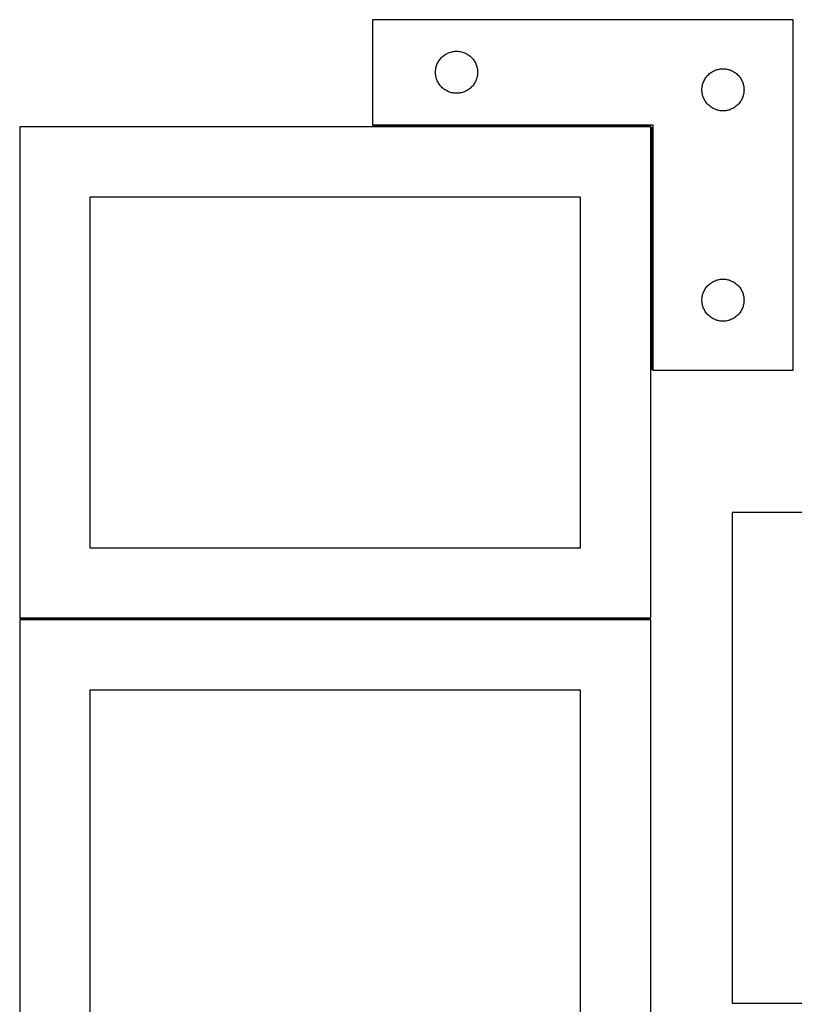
# Model space of a CAD drawing. Header units: millimetres. Extents: x 7 to 1493, y 7 to 2993.
# Tile 15 of 16: x 38 to 591, y 2291 to 2993. Entities that reach past the tile are written whole.
import ezdxf

# ---------------------------------------------------------------- set-up
doc = ezdxf.new("R2010")
doc.units = ezdxf.units.MM
doc.layers.add('COMMON', color=5, linetype='CONTINUOUS', true_color=0x0000ff)
doc.layers.add('CUT', color=7, linetype='CONTINUOUS', true_color=0x000000)

msp = doc.modelspace()

# ---------------------------------------------------------------- linework, layer by layer
at = {"layer": 'COMMON'}
for p, q in [((488.464136, 2917.514705), (289.964137, 2917.514705)), ((489.214137, 2743.264705), (489.214137, 2916.764704)), ((38.464136, 2566.014703), (488.426704, 2566.014703))]:
    msp.add_line(p, q, dxfattribs=at)
at = {"layer": 'CUT'}
for p, q in [((589.964137, 2993.264705), (289.964137, 2993.264705)), ((289.964137, 2993.264705), (289.964137, 2918.264705)), ((589.964137, 2743.264705), (589.964137, 2993.264705)), ((345.036002, 2969.932044), (345.771853, 2970.166954)), ((345.771853, 2970.166954), (346.518821, 2970.363671)), ((346.518821, 2970.363671), (347.274926, 2970.521675)), ((347.274926, 2970.521675), (348.038162, 2970.640546)), ((348.038162, 2970.640546), (348.806505, 2970.719968)), ((348.806505, 2970.719968), (349.577919, 2970.759732)), ((349.577919, 2970.759732), (350.350356, 2970.759732)), ((350.350356, 2970.759732), (351.121769, 2970.719968)), ((351.121769, 2970.719968), (351.890113, 2970.640546)), ((351.890113, 2970.640546), (352.653349, 2970.521675)), ((352.653349, 2970.521675), (353.409454, 2970.363671)), ((353.409454, 2970.363671), (354.156422, 2970.166954)), ((354.156422, 2970.166954), (354.892273, 2969.932044)), ((336.546831, 2962.471112), (336.909859, 2963.152926)), ((336.909859, 2963.152926), (337.307504, 2963.815148)), ((337.307504, 2963.815148), (337.738712, 2964.456022)), ((337.738712, 2964.456022), (338.20234, 2965.073848)), ((338.20234, 2965.073848), (338.697158, 2965.666987)), ((338.697158, 2965.666987), (339.221855, 2966.233868)), ((339.221855, 2966.233868), (339.775037, 2966.772986)), ((339.775037, 2966.772986), (340.35524, 2967.282912)), ((340.35524, 2967.282912), (340.960923, 2967.762294)), ((340.960923, 2967.762294), (341.590482, 2968.209861)), ((341.590482, 2968.209861), (342.242245, 2968.624425)), ((342.242245, 2968.624425), (342.914486, 2969.004887)), ((342.914486, 2969.004887), (343.605422, 2969.350239)), ((343.605422, 2969.350239), (344.313219, 2969.659565)), ((344.313219, 2969.659565), (345.036002, 2969.932044)), ((354.892273, 2969.932044), (355.615056, 2969.659565)), ((355.615056, 2969.659565), (356.322853, 2969.350239)), ((356.322853, 2969.350239), (357.013789, 2969.004887)), ((357.013789, 2969.004887), (357.686029, 2968.624425)), ((357.686029, 2968.624425), (358.337793, 2968.209861)), ((358.337793, 2968.209861), (358.967352, 2967.762294)), ((358.967352, 2967.762294), (359.573035, 2967.282912)), ((359.573035, 2967.282912), (360.153237, 2966.772986)), ((360.153237, 2966.772986), (360.70642, 2966.233868)), ((360.70642, 2966.233868), (361.231116, 2965.666987)), ((361.231116, 2965.666987), (361.725935, 2965.073848)), ((361.725935, 2965.073848), (362.189562, 2964.456022)), ((362.189562, 2964.456022), (362.620771, 2963.815148)), ((362.620771, 2963.815148), (363.018416, 2963.152926)), ((363.018416, 2963.152926), (363.381444, 2962.471112)), ((334.964137, 2955.764705), (334.984026, 2956.536887)), ((334.984026, 2956.536887), (335.043639, 2957.30702)), ((335.043639, 2957.30702), (335.142819, 2958.073064)), ((335.142819, 2958.073064), (335.281302, 2958.832986)), ((335.281302, 2958.832986), (335.458722, 2959.584772)), ((335.458722, 2959.584772), (335.674607, 2960.326428)), ((335.674607, 2960.326428), (335.928385, 2961.055987)), ((335.928385, 2961.055987), (336.219384, 2961.771514)), ((336.219384, 2961.771514), (336.546831, 2962.471112)), ((363.381444, 2962.471112), (363.708891, 2961.771514)), ((363.708891, 2961.771514), (363.99989, 2961.055987)), ((363.99989, 2961.055987), (364.253668, 2960.326428)), ((364.253668, 2960.326428), (364.469553, 2959.584772)), ((364.469553, 2959.584772), (364.646973, 2958.832986)), ((364.646973, 2958.832986), (364.785456, 2958.073064)), ((364.785456, 2958.073064), (364.884636, 2957.30702)), ((364.884636, 2957.30702), (364.944249, 2956.536887)), ((364.944249, 2956.536887), (364.964137, 2955.764705)), ((531.590482, 2955.709861), (532.242245, 2956.124425)), ((532.242245, 2956.124425), (532.914486, 2956.504887)), ((532.914486, 2956.504887), (533.605422, 2956.850239)), ((533.605422, 2956.850239), (534.313219, 2957.159565)), ((534.313219, 2957.159565), (535.036002, 2957.432044)), ((535.036002, 2957.432044), (535.771853, 2957.666954)), ((535.771853, 2957.666954), (536.518821, 2957.863671)), ((536.518821, 2957.863671), (537.274926, 2958.021675)), ((537.274926, 2958.021675), (538.038162, 2958.140546)), ((538.038162, 2958.140546), (538.806505, 2958.219968)), ((538.806505, 2958.219968), (539.577919, 2958.259732)), ((539.577919, 2958.259732), (540.350356, 2958.259732)), ((540.350356, 2958.259732), (541.121769, 2958.219968)), ((541.121769, 2958.219968), (541.890113, 2958.140546)), ((541.890113, 2958.140546), (542.653349, 2958.021675)), ((542.653349, 2958.021675), (543.409454, 2957.863671)), ((543.409454, 2957.863671), (544.156422, 2957.666954)), ((544.156422, 2957.666954), (544.892273, 2957.432044)), ((544.892273, 2957.432044), (545.615056, 2957.159565)), ((545.615056, 2957.159565), (546.322853, 2956.850239)), ((546.322853, 2956.850239), (547.013789, 2956.504887)), ((547.013789, 2956.504887), (547.686029, 2956.124425)), ((547.686029, 2956.124425), (548.337793, 2955.709861)), ((334.984026, 2954.992524), (334.964137, 2955.764705)), ((335.043639, 2954.22239), (334.984026, 2954.992524)), ((335.142819, 2953.456347), (335.043639, 2954.22239)), ((335.281302, 2952.696424), (335.142819, 2953.456347)), ((335.458722, 2951.944639), (335.281302, 2952.696424)), ((335.674607, 2951.202983), (335.458722, 2951.944639)), ((335.928385, 2950.473424), (335.674607, 2951.202983)), ((336.219384, 2949.757897), (335.928385, 2950.473424)), ((336.546831, 2949.058299), (336.219384, 2949.757897)), ((336.909859, 2948.376484), (336.546831, 2949.058299)), ((363.381444, 2949.058299), (363.018416, 2948.376484)), ((363.708891, 2949.757897), (363.381444, 2949.058299)), ((363.99989, 2950.473424), (363.708891, 2949.757897)), ((364.253668, 2951.202983), (363.99989, 2950.473424)), ((364.469553, 2951.944639), (364.253668, 2951.202983)), ((364.646973, 2952.696424), (364.469553, 2951.944639)), ((364.785456, 2953.456347), (364.646973, 2952.696424)), ((364.884636, 2954.22239), (364.785456, 2953.456347)), ((364.944249, 2954.992524), (364.884636, 2954.22239)), ((364.964137, 2955.764705), (364.944249, 2954.992524)), ((525.928385, 2948.555987), (526.219384, 2949.271514)), ((526.219384, 2949.271514), (526.546831, 2949.971112)), ((526.546831, 2949.971112), (526.909859, 2950.652926)), ((526.909859, 2950.652926), (527.307504, 2951.315148)), ((527.307504, 2951.315148), (527.738712, 2951.956022)), ((527.738712, 2951.956022), (528.20234, 2952.573848)), ((528.20234, 2952.573848), (528.697158, 2953.166987)), ((528.697158, 2953.166987), (529.221855, 2953.733868)), ((529.221855, 2953.733868), (529.775037, 2954.272986)), ((529.775037, 2954.272986), (530.35524, 2954.782912)), ((530.35524, 2954.782912), (530.960923, 2955.262294)), ((530.960923, 2955.262294), (531.590482, 2955.709861)), ((548.337793, 2955.709861), (548.967352, 2955.262294)), ((548.967352, 2955.262294), (549.573035, 2954.782912)), ((549.573035, 2954.782912), (550.153237, 2954.272986)), ((550.153237, 2954.272986), (550.70642, 2953.733868)), ((550.70642, 2953.733868), (551.231116, 2953.166987)), ((551.231116, 2953.166987), (551.725935, 2952.573848)), ((551.725935, 2952.573848), (552.189562, 2951.956022)), ((552.189562, 2951.956022), (552.620771, 2951.315148)), ((552.620771, 2951.315148), (553.018416, 2950.652926)), ((553.018416, 2950.652926), (553.381444, 2949.971112)), ((553.381444, 2949.971112), (553.708891, 2949.271514)), ((553.708891, 2949.271514), (553.99989, 2948.555987)), ((337.307504, 2947.714263), (336.909859, 2948.376484)), ((337.738712, 2947.073389), (337.307504, 2947.714263)), ((338.20234, 2946.455563), (337.738712, 2947.073389)), ((338.697158, 2945.862424), (338.20234, 2946.455563)), ((339.221855, 2945.295543), (338.697158, 2945.862424)), ((339.775037, 2944.756425), (339.221855, 2945.295543)), ((340.35524, 2944.246499), (339.775037, 2944.756425)), ((340.960923, 2943.767117), (340.35524, 2944.246499)), ((341.590482, 2943.31955), (340.960923, 2943.767117)), ((342.242245, 2942.904986), (341.590482, 2943.31955)), ((342.914486, 2942.524523), (342.242245, 2942.904986)), ((343.605422, 2942.179172), (342.914486, 2942.524523)), ((344.313219, 2941.869846), (343.605422, 2942.179172)), ((356.322853, 2942.179172), (355.615056, 2941.869846)), ((357.013789, 2942.524523), (356.322853, 2942.179172)), ((357.686029, 2942.904986), (357.013789, 2942.524523)), ((358.337793, 2943.31955), (357.686029, 2942.904986)), ((358.967352, 2943.767117), (358.337793, 2943.31955)), ((359.573035, 2944.246499), (358.967352, 2943.767117)), ((360.153237, 2944.756425), (359.573035, 2944.246499)), ((360.70642, 2945.295543), (360.153237, 2944.756425)), ((361.231116, 2945.862424), (360.70642, 2945.295543)), ((361.725935, 2946.455563), (361.231116, 2945.862424)), ((362.189562, 2947.073389), (361.725935, 2946.455563)), ((362.620771, 2947.714263), (362.189562, 2947.073389)), ((363.018416, 2948.376484), (362.620771, 2947.714263)), ((524.964137, 2943.264705), (524.984026, 2944.036887)), ((524.984026, 2942.492524), (524.964137, 2943.264705)), ((524.984026, 2944.036887), (525.043639, 2944.80702)), ((525.043639, 2941.72239), (524.984026, 2942.492524)), ((525.043639, 2944.80702), (525.142819, 2945.573064)), ((525.142819, 2945.573064), (525.281302, 2946.332986)), ((525.281302, 2946.332986), (525.458722, 2947.084772)), ((525.458722, 2947.084772), (525.674607, 2947.826428)), ((525.674607, 2947.826428), (525.928385, 2948.555987)), ((553.99989, 2948.555987), (554.253668, 2947.826428)), ((554.253668, 2947.826428), (554.469553, 2947.084772)), ((554.469553, 2947.084772), (554.646973, 2946.332986)), ((554.646973, 2946.332986), (554.785456, 2945.573064)), ((554.785456, 2945.573064), (554.884636, 2944.80702)), ((554.884636, 2944.80702), (554.944249, 2944.036887)), ((554.944249, 2942.492524), (554.884636, 2941.72239)), ((554.944249, 2944.036887), (554.964137, 2943.264705)), ((554.964137, 2943.264705), (554.944249, 2942.492524)), ((345.036002, 2941.597367), (344.313219, 2941.869846)), ((345.771853, 2941.362457), (345.036002, 2941.597367)), ((346.518821, 2941.16574), (345.771853, 2941.362457)), ((347.274926, 2941.007736), (346.518821, 2941.16574)), ((348.038162, 2940.888865), (347.274926, 2941.007736)), ((348.806505, 2940.809443), (348.038162, 2940.888865)), ((349.577919, 2940.769678), (348.806505, 2940.809443)), ((350.350356, 2940.769678), (349.577919, 2940.769678)), ((351.121769, 2940.809443), (350.350356, 2940.769678)), ((351.890113, 2940.888865), (351.121769, 2940.809443)), ((352.653349, 2941.007736), (351.890113, 2940.888865)), ((353.409454, 2941.16574), (352.653349, 2941.007736)), ((354.156422, 2941.362457), (353.409454, 2941.16574)), ((354.892273, 2941.597367), (354.156422, 2941.362457)), ((355.615056, 2941.869846), (354.892273, 2941.597367)), ((525.142819, 2940.956347), (525.043639, 2941.72239)), ((525.281302, 2940.196424), (525.142819, 2940.956347)), ((525.458722, 2939.444639), (525.281302, 2940.196424)), ((525.674607, 2938.702983), (525.458722, 2939.444639)), ((525.928385, 2937.973424), (525.674607, 2938.702983)), ((526.219384, 2937.257897), (525.928385, 2937.973424)), ((526.546831, 2936.558299), (526.219384, 2937.257897)), ((526.909859, 2935.876484), (526.546831, 2936.558299)), ((527.307504, 2935.214263), (526.909859, 2935.876484)), ((527.738712, 2934.573389), (527.307504, 2935.214263)), ((552.620771, 2935.214263), (552.189562, 2934.573389)), ((553.018416, 2935.876484), (552.620771, 2935.214263)), ((553.381444, 2936.558299), (553.018416, 2935.876484)), ((553.708891, 2937.257897), (553.381444, 2936.558299)), ((553.99989, 2937.973424), (553.708891, 2937.257897)), ((554.253668, 2938.702983), (553.99989, 2937.973424)), ((554.469553, 2939.444639), (554.253668, 2938.702983)), ((554.646973, 2940.196424), (554.469553, 2939.444639)), ((554.785456, 2940.956347), (554.646973, 2940.196424)), ((554.884636, 2941.72239), (554.785456, 2940.956347)), ((528.20234, 2933.955563), (527.738712, 2934.573389)), ((528.697158, 2933.362424), (528.20234, 2933.955563)), ((529.221855, 2932.795543), (528.697158, 2933.362424)), ((529.775037, 2932.256425), (529.221855, 2932.795543)), ((530.35524, 2931.746499), (529.775037, 2932.256425)), ((530.960923, 2931.267117), (530.35524, 2931.746499)), ((531.590482, 2930.81955), (530.960923, 2931.267117)), ((532.242245, 2930.404986), (531.590482, 2930.81955)), ((532.914486, 2930.024523), (532.242245, 2930.404986)), ((533.605422, 2929.679172), (532.914486, 2930.024523)), ((534.313219, 2929.369846), (533.605422, 2929.679172)), ((535.036002, 2929.097367), (534.313219, 2929.369846)), ((535.771853, 2928.862457), (535.036002, 2929.097367)), ((536.518821, 2928.66574), (535.771853, 2928.862457)), ((537.274926, 2928.507736), (536.518821, 2928.66574)), ((538.038162, 2928.388865), (537.274926, 2928.507736)), ((538.806505, 2928.309443), (538.038162, 2928.388865)), ((539.577919, 2928.269678), (538.806505, 2928.309443)), ((540.350356, 2928.269678), (539.577919, 2928.269678)), ((541.121769, 2928.309443), (540.350356, 2928.269678)), ((541.890113, 2928.388865), (541.121769, 2928.309443)), ((542.653349, 2928.507736), (541.890113, 2928.388865)), ((543.409454, 2928.66574), (542.653349, 2928.507736)), ((544.156422, 2928.862457), (543.409454, 2928.66574)), ((544.892273, 2929.097367), (544.156422, 2928.862457)), ((545.615056, 2929.369846), (544.892273, 2929.097367)), ((546.322853, 2929.679172), (545.615056, 2929.369846)), ((547.013789, 2930.024523), (546.322853, 2929.679172)), ((547.686029, 2930.404986), (547.013789, 2930.024523)), ((548.337793, 2930.81955), (547.686029, 2930.404986)), ((548.967352, 2931.267117), (548.337793, 2930.81955)), ((549.573035, 2931.746499), (548.967352, 2931.267117)), ((550.153237, 2932.256425), (549.573035, 2931.746499)), ((550.70642, 2932.795543), (550.153237, 2932.256425)), ((551.231116, 2933.362424), (550.70642, 2932.795543)), ((551.725935, 2933.955563), (551.231116, 2933.362424)), ((552.189562, 2934.573389), (551.725935, 2933.955563)), ((488.464136, 2916.764704), (38.464136, 2916.764704)), ((38.464136, 2916.764704), (38.464136, 2566.764704)), ((289.964137, 2918.264705), (489.964137, 2918.264705)), ((488.464136, 2566.764704), (488.464136, 2916.764704)), ((489.964137, 2918.264705), (489.964137, 2743.264705)), ((438.464136, 2866.764704), (88.464136, 2866.764704)), ((88.464136, 2866.764704), (88.464136, 2616.764704)), ((438.464136, 2616.764704), (438.464136, 2866.764704)), ((527.307504, 2801.315148), (527.738712, 2801.956022)), ((527.738712, 2801.956022), (528.20234, 2802.573848)), ((528.20234, 2802.573848), (528.697158, 2803.166987)), ((528.697158, 2803.166987), (529.221855, 2803.733868)), ((529.221855, 2803.733868), (529.775037, 2804.272986)), ((529.775037, 2804.272986), (530.35524, 2804.782912)), ((530.35524, 2804.782912), (530.960923, 2805.262294)), ((530.960923, 2805.262294), (531.590482, 2805.709861)), ((531.590482, 2805.709861), (532.242245, 2806.124425)), ((532.242245, 2806.124425), (532.914486, 2806.504887)), ((532.914486, 2806.504887), (533.605422, 2806.850239)), ((533.605422, 2806.850239), (534.313219, 2807.159565)), ((534.313219, 2807.159565), (535.036002, 2807.432044)), ((535.036002, 2807.432044), (535.771853, 2807.666954)), ((535.771853, 2807.666954), (536.518821, 2807.863671)), ((536.518821, 2807.863671), (537.274926, 2808.021675)), ((537.274926, 2808.021675), (538.038162, 2808.140546)), ((538.038162, 2808.140546), (538.806505, 2808.219968)), ((538.806505, 2808.219968), (539.577919, 2808.259732)), ((539.577919, 2808.259732), (540.350356, 2808.259732)), ((540.350356, 2808.259732), (541.121769, 2808.219968)), ((541.121769, 2808.219968), (541.890113, 2808.140546)), ((541.890113, 2808.140546), (542.653349, 2808.021675)), ((542.653349, 2808.021675), (543.409454, 2807.863671)), ((543.409454, 2807.863671), (544.156422, 2807.666954)), ((544.156422, 2807.666954), (544.892273, 2807.432044)), ((544.892273, 2807.432044), (545.615056, 2807.159565)), ((545.615056, 2807.159565), (546.322853, 2806.850239)), ((546.322853, 2806.850239), (547.013789, 2806.504887)), ((547.013789, 2806.504887), (547.686029, 2806.124425)), ((547.686029, 2806.124425), (548.337793, 2805.709861)), ((548.337793, 2805.709861), (548.967352, 2805.262294)), ((548.967352, 2805.262294), (549.573035, 2804.782912)), ((549.573035, 2804.782912), (550.153237, 2804.272986)), ((550.153237, 2804.272986), (550.70642, 2803.733868)), ((550.70642, 2803.733868), (551.231116, 2803.166987)), ((551.231116, 2803.166987), (551.725935, 2802.573848)), ((551.725935, 2802.573848), (552.189562, 2801.956022)), ((552.189562, 2801.956022), (552.620771, 2801.315148)), ((524.984026, 2794.036887), (525.043639, 2794.80702)), ((525.043639, 2794.80702), (525.142819, 2795.573064)), ((525.142819, 2795.573064), (525.281302, 2796.332986)), ((525.281302, 2796.332986), (525.458722, 2797.084772)), ((525.458722, 2797.084772), (525.674607, 2797.826428)), ((525.674607, 2797.826428), (525.928385, 2798.555987)), ((525.928385, 2798.555987), (526.219384, 2799.271514)), ((526.219384, 2799.271514), (526.546831, 2799.971112)), ((526.546831, 2799.971112), (526.909859, 2800.652926)), ((526.909859, 2800.652926), (527.307504, 2801.315148)), ((552.620771, 2801.315148), (553.018416, 2800.652926)), ((553.018416, 2800.652926), (553.381444, 2799.971112)), ((553.381444, 2799.971112), (553.708891, 2799.271514)), ((553.708891, 2799.271514), (553.99989, 2798.555987)), ((553.99989, 2798.555987), (554.253668, 2797.826428)), ((554.253668, 2797.826428), (554.469553, 2797.084772)), ((554.469553, 2797.084772), (554.646973, 2796.332986)), ((554.646973, 2796.332986), (554.785456, 2795.573064)), ((554.785456, 2795.573064), (554.884636, 2794.80702)), ((554.884636, 2794.80702), (554.944249, 2794.036887)), ((524.964137, 2793.264705), (524.984026, 2794.036887)), ((524.984026, 2792.492524), (524.964137, 2793.264705)), ((525.043639, 2791.72239), (524.984026, 2792.492524)), ((525.142819, 2790.956347), (525.043639, 2791.72239)), ((525.281302, 2790.196424), (525.142819, 2790.956347)), ((525.458722, 2789.444639), (525.281302, 2790.196424)), ((525.674607, 2788.702983), (525.458722, 2789.444639)), ((525.928385, 2787.973424), (525.674607, 2788.702983)), ((526.219384, 2787.257897), (525.928385, 2787.973424)), ((553.99989, 2787.973424), (553.708891, 2787.257897)), ((554.253668, 2788.702983), (553.99989, 2787.973424)), ((554.469553, 2789.444639), (554.253668, 2788.702983)), ((554.646973, 2790.196424), (554.469553, 2789.444639)), ((554.785456, 2790.956347), (554.646973, 2790.196424)), ((554.884636, 2791.72239), (554.785456, 2790.956347)), ((554.944249, 2792.492524), (554.884636, 2791.72239)), ((554.944249, 2794.036887), (554.964137, 2793.264705)), ((554.964137, 2793.264705), (554.944249, 2792.492524)), ((526.546831, 2786.558299), (526.219384, 2787.257897)), ((526.909859, 2785.876484), (526.546831, 2786.558299)), ((527.307504, 2785.214263), (526.909859, 2785.876484)), ((527.738712, 2784.573389), (527.307504, 2785.214263)), ((528.20234, 2783.955563), (527.738712, 2784.573389)), ((528.697158, 2783.362424), (528.20234, 2783.955563)), ((529.221855, 2782.795543), (528.697158, 2783.362424)), ((529.775037, 2782.256425), (529.221855, 2782.795543)), ((530.35524, 2781.746499), (529.775037, 2782.256425)), ((530.960923, 2781.267117), (530.35524, 2781.746499)), ((531.590482, 2780.81955), (530.960923, 2781.267117)), ((532.242245, 2780.404986), (531.590482, 2780.81955)), ((548.337793, 2780.81955), (547.686029, 2780.404986)), ((548.967352, 2781.267117), (548.337793, 2780.81955)), ((549.573035, 2781.746499), (548.967352, 2781.267117)), ((550.153237, 2782.256425), (549.573035, 2781.746499)), ((550.70642, 2782.795543), (550.153237, 2782.256425)), ((551.231116, 2783.362424), (550.70642, 2782.795543)), ((551.725935, 2783.955563), (551.231116, 2783.362424)), ((552.189562, 2784.573389), (551.725935, 2783.955563)), ((552.620771, 2785.214263), (552.189562, 2784.573389)), ((553.018416, 2785.876484), (552.620771, 2785.214263)), ((553.381444, 2786.558299), (553.018416, 2785.876484)), ((553.708891, 2787.257897), (553.381444, 2786.558299)), ((532.914486, 2780.024523), (532.242245, 2780.404986)), ((533.605422, 2779.679172), (532.914486, 2780.024523)), ((534.313219, 2779.369846), (533.605422, 2779.679172)), ((535.036002, 2779.097367), (534.313219, 2779.369846)), ((535.771853, 2778.862457), (535.036002, 2779.097367)), ((536.518821, 2778.66574), (535.771853, 2778.862457)), ((537.274926, 2778.507736), (536.518821, 2778.66574)), ((538.038162, 2778.388865), (537.274926, 2778.507736)), ((538.806505, 2778.309443), (538.038162, 2778.388865)), ((539.577919, 2778.269678), (538.806505, 2778.309443)), ((540.350356, 2778.269678), (539.577919, 2778.269678)), ((541.121769, 2778.309443), (540.350356, 2778.269678)), ((541.890113, 2778.388865), (541.121769, 2778.309443)), ((542.653349, 2778.507736), (541.890113, 2778.388865)), ((543.409454, 2778.66574), (542.653349, 2778.507736)), ((544.156422, 2778.862457), (543.409454, 2778.66574)), ((544.892273, 2779.097367), (544.156422, 2778.862457)), ((545.615056, 2779.369846), (544.892273, 2779.097367)), ((546.322853, 2779.679172), (545.615056, 2779.369846)), ((547.013789, 2780.024523), (546.322853, 2779.679172)), ((547.686029, 2780.404986), (547.013789, 2780.024523)), ((489.964137, 2743.264705), (589.964137, 2743.264705)), ((996.571275, 2641.911633), (546.571275, 2641.911633)), ((546.571275, 2641.911633), (546.571275, 2291.911633)), ((88.464136, 2616.764704), (438.464136, 2616.764704)), ((488.426704, 2565.264703), (38.426704, 2565.264703)), ((38.426704, 2565.264703), (38.426704, 2215.264703)), ((38.464136, 2566.764704), (488.464136, 2566.764704)), ((488.426704, 2215.264703), (488.426704, 2565.264703)), ((438.426704, 2515.264703), (88.426704, 2515.264703)), ((88.426704, 2515.264703), (88.426704, 2265.264703)), ((438.426704, 2265.264703), (438.426704, 2515.264703)), ((546.571275, 2291.911633), (996.571275, 2291.911633))]:
    msp.add_line(p, q, dxfattribs=at)

doc.saveas('drawing.dxf')
